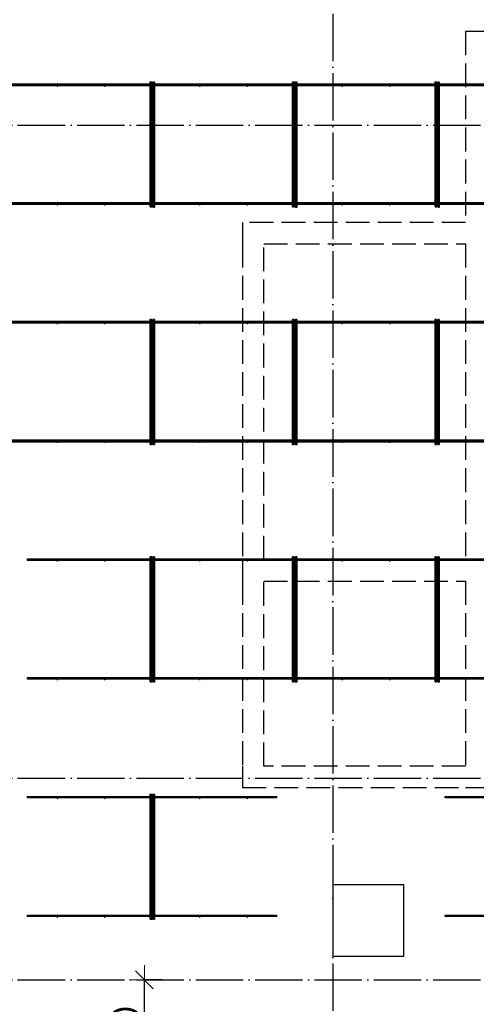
# Model space of a CAD drawing. Header units: millimetres. Extents: x 13527 to 139154, y -122592 to 61893.
# Tile 117 of 130: x 104223 to 108070, y 36494 to 44789. Entities that reach past the tile are written whole.
import ezdxf

# ---------------------------------------------------------------- set-up
doc = ezdxf.new("R2010")
doc.units = ezdxf.units.MM
doc.header["$PDMODE"] = 65
for name, pattern in [('______11', [500, 400, -50, 0, -50]), ('______2', [270, 200, -70]), ('______5', [1100, 800, -100, 100, -100])]:
    doc.linetypes.add(name, pattern=pattern)
doc.layers.add('Арм.стержн. Фиксатор', color=7, linetype='Continuous', lineweight=35, true_color=0x501e0f)
doc.layers.add('Осевая линия_ общее', color=7, linetype='______5', lineweight=13, true_color=0xa0a0a0)
for name, color, linetype, lineweight in [('Размерная линия_ общее', 7, 'Continuous', 13), ('Стена_ общее', 7, 'Continuous', 35), ('Фундамент_ общее', 7, 'Continuous', 35)]:
    doc.layers.add(name, color=color, linetype=linetype, lineweight=lineweight)
doc.styles.add('ISOCPEUR', font='isocpeur.ttf')
doc.dimstyles.new('DIMSTYLE_5', dxfattribs={"dimtxt": 220, "dimasz": 250, "dimexe": 0, "dimexo": 0, "dimgap": 110, "dimtad": 2, "dimdec": 0, "dimrnd": 5, "dimzin": 12, "dimdsep": 46, "dimtxsty": 'ISOCPEUR', "dimblk1": 'ALL_ML_STRICH', "dimblk2": 'ALL_ML_STRICH', "dimsah": 1, "dimcen": 0, "dimclrd": 7, "dimclre": 256, "dimclrt": 7, "dimadec": 0, "dimazin": 0, "dimtfac": 1, "dimtdec": 0, "dimtix": 1, "dimtmove": 2, "dimatfit": 3, "dimfxl": 0, "dimtzin": 0, "dimlwd": 0, "dimlwe": -3, "dimarcsym": 0})

# ---------------------------------------------------------------- blocks, each defined once
blk = doc.blocks.new('СЛОЖНЫЙ_ОБЪЕКТ_0')
at = {"layer": 'Стена_ общее', "color": 9, "linetype": '______2', "lineweight": -3, "true_color": 0xc7c7c7, "transparency": 33554687}
for p, q in [((107980, 44690), (107980, 43080)), ((108160, 44690), (107980, 44690)), ((106100, 43080), (106100, 42900)), ((107980, 43080), (106100, 43080)), ((106100, 42900), (106100, 40240)), ((106280, 42900), (107980, 42900)), ((106280, 40240), (106280, 42900)), ((107980, 42900), (107980, 40240)), ((106100, 40240), (106100, 40060)), ((107980, 40240), (106280, 40240)), ((106100, 40060), (106100, 38500)), ((106280, 40060), (107980, 40060)), ((106280, 38500), (106280, 40060)), ((107980, 40060), (107980, 38500)), ((106100, 38500), (106100, 38320)), ((107980, 38500), (106280, 38500)), ((106100, 38320), (107980, 38320)), ((107980, 38320), (108160, 38320))]:
    blk.add_line(p, q, dxfattribs=at)
blk = doc.blocks.new('ALL_ML_STRICH')
at = {"color": 0, "linetype": 'ByBlock', "lineweight": -2}
for p, q in [((0, -0.5), (0, 0.5)), ((-1, 0), (0.5, 0)), ((-0.3, -0.3), (0.3, 0.3))]:
    blk.add_line(p, q, dxfattribs=at)
blk = doc.blocks.new('*D498')
at = {"layer": 'DEFPOINTS', "color": 7, "linetype": 'Continuous', "lineweight": 13, "transparency": 33554687}
for p in [(105444.2, 36700), (105273.1, 35780), (105824, 35780)]:
    blk.add_point(p, dxfattribs=at)
at = {"layer": 'Размерная линия_ общее', "color": 253, "linetype": 'Continuous', "lineweight": -2, "true_color": 0xa0a0a0, "transparency": 33554687}
for p, q in [((105424.2, 36700), (105273.1, 36700)), ((105804, 35780), (105273.1, 35780))]:
    blk.add_line(p, q, dxfattribs=at)
at = {"layer": 'Размерная линия_ общее', "color": 7, "linetype": 'Continuous', "lineweight": -2, "transparency": 33554687}
blk.add_line((105273.1, 35780), (105273.1, 36700), dxfattribs=at)
at = {"layer": 'Размерная линия_ общее', "color": 7, "linetype": 'Continuous', "lineweight": 13, "transparency": 33554687, "xscale": 250, "yscale": 250, "zscale": 250}
for p, rotation in [((105273.1, 36700), 90), ((105273.1, 35780), 270)]:
    blk.add_blockref('ALL_ML_STRICH', p, dxfattribs=dict(at, rotation=rotation))
at = {"layer": 'Размерная линия_ общее', "color": 7, "linetype": 'Continuous', "lineweight": 13, "transparency": 33554687, "insert": (105113.1, 36251), "char_height": 220, "width": 660, "attachment_point": 5, "rotation": 90, "style": 'ISOCPEUR'}
blk.add_mtext('\\A1;{920}', dxfattribs=at)

msp = doc.modelspace()

# ---------------------------------------------------------------- hatches: boundary and pattern name
at = {"layer": 'Арм.стержн. Фиксатор', "linetype": 'Continuous', "lineweight": 35, "transparency": 33554687}
for points in [[(104546, 44228), (104545.5, 44230.3), (104544.2, 44232.2), (104542.3, 44233.5), (104540, 44234), (104537.7, 44233.5), (104535.8, 44232.2), (104534.5, 44230.3), (104534, 44228), (104534.5, 44225.7), (104535.8, 44223.8), (104537.7, 44222.5), (104540, 44222), (104542.3, 44222.5), (104544.2, 44223.8), (104545.5, 44225.7)], [(104946, 44228), (104945.5, 44230.3), (104944.2, 44232.2), (104942.3, 44233.5), (104940, 44234), (104937.7, 44233.5), (104935.8, 44232.2), (104934.5, 44230.3), (104934, 44228), (104934.5, 44225.7), (104935.8, 44223.8), (104937.7, 44222.5), (104940, 44222), (104942.3, 44222.5), (104944.2, 44223.8), (104945.5, 44225.7)], [(105346, 44228), (105345.5, 44230.3), (105344.2, 44232.2), (105342.3, 44233.5), (105340, 44234), (105337.7, 44233.5), (105335.8, 44232.2), (105334.5, 44230.3), (105334, 44228), (105334.5, 44225.7), (105335.8, 44223.8), (105337.7, 44222.5), (105340, 44222), (105342.3, 44222.5), (105344.2, 44223.8), (105345.5, 44225.7)], [(105746, 44228), (105745.5, 44230.3), (105744.2, 44232.2), (105742.3, 44233.5), (105740, 44234), (105737.7, 44233.5), (105735.8, 44232.2), (105734.5, 44230.3), (105734, 44228), (105734.5, 44225.7), (105735.8, 44223.8), (105737.7, 44222.5), (105740, 44222), (105742.3, 44222.5), (105744.2, 44223.8), (105745.5, 44225.7)], [(106146, 44228), (106145.5, 44230.3), (106144.2, 44232.2), (106142.3, 44233.5), (106140, 44234), (106137.7, 44233.5), (106135.8, 44232.2), (106134.5, 44230.3), (106134, 44228), (106134.5, 44225.7), (106135.8, 44223.8), (106137.7, 44222.5), (106140, 44222), (106142.3, 44222.5), (106144.2, 44223.8), (106145.5, 44225.7)], [(106546, 44228), (106545.5, 44230.3), (106544.2, 44232.2), (106542.3, 44233.5), (106540, 44234), (106537.7, 44233.5), (106535.8, 44232.2), (106534.5, 44230.3), (106534, 44228), (106534.5, 44225.7), (106535.8, 44223.8), (106537.7, 44222.5), (106540, 44222), (106542.3, 44222.5), (106544.2, 44223.8), (106545.5, 44225.7)], [(106946, 44228), (106945.5, 44230.3), (106944.2, 44232.2), (106942.3, 44233.5), (106940, 44234), (106937.7, 44233.5), (106935.8, 44232.2), (106934.5, 44230.3), (106934, 44228), (106934.5, 44225.7), (106935.8, 44223.8), (106937.7, 44222.5), (106940, 44222), (106942.3, 44222.5), (106944.2, 44223.8), (106945.5, 44225.7)], [(107346, 44228), (107345.5, 44230.3), (107344.2, 44232.2), (107342.3, 44233.5), (107340, 44234), (107337.7, 44233.5), (107335.8, 44232.2), (107334.5, 44230.3), (107334, 44228), (107334.5, 44225.7), (107335.8, 44223.8), (107337.7, 44222.5), (107340, 44222), (107342.3, 44222.5), (107344.2, 44223.8), (107345.5, 44225.7)], [(107746, 44228), (107745.5, 44230.3), (107744.2, 44232.2), (107742.3, 44233.5), (107740, 44234), (107737.7, 44233.5), (107735.8, 44232.2), (107734.5, 44230.3), (107734, 44228), (107734.5, 44225.7), (107735.8, 44223.8), (107737.7, 44222.5), (107740, 44222), (107742.3, 44222.5), (107744.2, 44223.8), (107745.5, 44225.7)], [(104546, 43228), (104545.5, 43230.3), (104544.2, 43232.2), (104542.3, 43233.5), (104540, 43234), (104537.7, 43233.5), (104535.8, 43232.2), (104534.5, 43230.3), (104534, 43228), (104534.5, 43225.7), (104535.8, 43223.8), (104537.7, 43222.5), (104540, 43222), (104542.3, 43222.5), (104544.2, 43223.8), (104545.5, 43225.7)], [(104946, 43228), (104945.5, 43230.3), (104944.2, 43232.2), (104942.3, 43233.5), (104940, 43234), (104937.7, 43233.5), (104935.8, 43232.2), (104934.5, 43230.3), (104934, 43228), (104934.5, 43225.7), (104935.8, 43223.8), (104937.7, 43222.5), (104940, 43222), (104942.3, 43222.5), (104944.2, 43223.8), (104945.5, 43225.7)], [(105346, 43228), (105345.5, 43230.3), (105344.2, 43232.2), (105342.3, 43233.5), (105340, 43234), (105337.7, 43233.5), (105335.8, 43232.2), (105334.5, 43230.3), (105334, 43228), (105334.5, 43225.7), (105335.8, 43223.8), (105337.7, 43222.5), (105340, 43222), (105342.3, 43222.5), (105344.2, 43223.8), (105345.5, 43225.7)], [(105746, 43228), (105745.5, 43230.3), (105744.2, 43232.2), (105742.3, 43233.5), (105740, 43234), (105737.7, 43233.5), (105735.8, 43232.2), (105734.5, 43230.3), (105734, 43228), (105734.5, 43225.7), (105735.8, 43223.8), (105737.7, 43222.5), (105740, 43222), (105742.3, 43222.5), (105744.2, 43223.8), (105745.5, 43225.7)], [(106146, 43228), (106145.5, 43230.3), (106144.2, 43232.2), (106142.3, 43233.5), (106140, 43234), (106137.7, 43233.5), (106135.8, 43232.2), (106134.5, 43230.3), (106134, 43228), (106134.5, 43225.7), (106135.8, 43223.8), (106137.7, 43222.5), (106140, 43222), (106142.3, 43222.5), (106144.2, 43223.8), (106145.5, 43225.7)], [(106546, 43228), (106545.5, 43230.3), (106544.2, 43232.2), (106542.3, 43233.5), (106540, 43234), (106537.7, 43233.5), (106535.8, 43232.2), (106534.5, 43230.3), (106534, 43228), (106534.5, 43225.7), (106535.8, 43223.8), (106537.7, 43222.5), (106540, 43222), (106542.3, 43222.5), (106544.2, 43223.8), (106545.5, 43225.7)], [(106946, 43228), (106945.5, 43230.3), (106944.2, 43232.2), (106942.3, 43233.5), (106940, 43234), (106937.7, 43233.5), (106935.8, 43232.2), (106934.5, 43230.3), (106934, 43228), (106934.5, 43225.7), (106935.8, 43223.8), (106937.7, 43222.5), (106940, 43222), (106942.3, 43222.5), (106944.2, 43223.8), (106945.5, 43225.7)], [(107346, 43228), (107345.5, 43230.3), (107344.2, 43232.2), (107342.3, 43233.5), (107340, 43234), (107337.7, 43233.5), (107335.8, 43232.2), (107334.5, 43230.3), (107334, 43228), (107334.5, 43225.7), (107335.8, 43223.8), (107337.7, 43222.5), (107340, 43222), (107342.3, 43222.5), (107344.2, 43223.8), (107345.5, 43225.7)], [(107746, 43228), (107745.5, 43230.3), (107744.2, 43232.2), (107742.3, 43233.5), (107740, 43234), (107737.7, 43233.5), (107735.8, 43232.2), (107734.5, 43230.3), (107734, 43228), (107734.5, 43225.7), (107735.8, 43223.8), (107737.7, 43222.5), (107740, 43222), (107742.3, 43222.5), (107744.2, 43223.8), (107745.5, 43225.7)], [(104546, 42228), (104545.5, 42230.3), (104544.2, 42232.2), (104542.3, 42233.5), (104540, 42234), (104537.7, 42233.5), (104535.8, 42232.2), (104534.5, 42230.3), (104534, 42228), (104534.5, 42225.7), (104535.8, 42223.8), (104537.7, 42222.5), (104540, 42222), (104542.3, 42222.5), (104544.2, 42223.8), (104545.5, 42225.7)], [(104946, 42228), (104945.5, 42230.3), (104944.2, 42232.2), (104942.3, 42233.5), (104940, 42234), (104937.7, 42233.5), (104935.8, 42232.2), (104934.5, 42230.3), (104934, 42228), (104934.5, 42225.7), (104935.8, 42223.8), (104937.7, 42222.5), (104940, 42222), (104942.3, 42222.5), (104944.2, 42223.8), (104945.5, 42225.7)], [(105346, 42228), (105345.5, 42230.3), (105344.2, 42232.2), (105342.3, 42233.5), (105340, 42234), (105337.7, 42233.5), (105335.8, 42232.2), (105334.5, 42230.3), (105334, 42228), (105334.5, 42225.7), (105335.8, 42223.8), (105337.7, 42222.5), (105340, 42222), (105342.3, 42222.5), (105344.2, 42223.8), (105345.5, 42225.7)], [(105746, 42228), (105745.5, 42230.3), (105744.2, 42232.2), (105742.3, 42233.5), (105740, 42234), (105737.7, 42233.5), (105735.8, 42232.2), (105734.5, 42230.3), (105734, 42228), (105734.5, 42225.7), (105735.8, 42223.8), (105737.7, 42222.5), (105740, 42222), (105742.3, 42222.5), (105744.2, 42223.8), (105745.5, 42225.7)], [(106146, 42228), (106145.5, 42230.3), (106144.2, 42232.2), (106142.3, 42233.5), (106140, 42234), (106137.7, 42233.5), (106135.8, 42232.2), (106134.5, 42230.3), (106134, 42228), (106134.5, 42225.7), (106135.8, 42223.8), (106137.7, 42222.5), (106140, 42222), (106142.3, 42222.5), (106144.2, 42223.8), (106145.5, 42225.7)], [(106546, 42228), (106545.5, 42230.3), (106544.2, 42232.2), (106542.3, 42233.5), (106540, 42234), (106537.7, 42233.5), (106535.8, 42232.2), (106534.5, 42230.3), (106534, 42228), (106534.5, 42225.7), (106535.8, 42223.8), (106537.7, 42222.5), (106540, 42222), (106542.3, 42222.5), (106544.2, 42223.8), (106545.5, 42225.7)], [(106946, 42228), (106945.5, 42230.3), (106944.2, 42232.2), (106942.3, 42233.5), (106940, 42234), (106937.7, 42233.5), (106935.8, 42232.2), (106934.5, 42230.3), (106934, 42228), (106934.5, 42225.7), (106935.8, 42223.8), (106937.7, 42222.5), (106940, 42222), (106942.3, 42222.5), (106944.2, 42223.8), (106945.5, 42225.7)], [(107346, 42228), (107345.5, 42230.3), (107344.2, 42232.2), (107342.3, 42233.5), (107340, 42234), (107337.7, 42233.5), (107335.8, 42232.2), (107334.5, 42230.3), (107334, 42228), (107334.5, 42225.7), (107335.8, 42223.8), (107337.7, 42222.5), (107340, 42222), (107342.3, 42222.5), (107344.2, 42223.8), (107345.5, 42225.7)], [(107746, 42228), (107745.5, 42230.3), (107744.2, 42232.2), (107742.3, 42233.5), (107740, 42234), (107737.7, 42233.5), (107735.8, 42232.2), (107734.5, 42230.3), (107734, 42228), (107734.5, 42225.7), (107735.8, 42223.8), (107737.7, 42222.5), (107740, 42222), (107742.3, 42222.5), (107744.2, 42223.8), (107745.5, 42225.7)], [(104546, 41228), (104545.5, 41230.3), (104544.2, 41232.2), (104542.3, 41233.5), (104540, 41234), (104537.7, 41233.5), (104535.8, 41232.2), (104534.5, 41230.3), (104534, 41228), (104534.5, 41225.7), (104535.8, 41223.8), (104537.7, 41222.5), (104540, 41222), (104542.3, 41222.5), (104544.2, 41223.8), (104545.5, 41225.7)], [(104946, 41228), (104945.5, 41230.3), (104944.2, 41232.2), (104942.3, 41233.5), (104940, 41234), (104937.7, 41233.5), (104935.8, 41232.2), (104934.5, 41230.3), (104934, 41228), (104934.5, 41225.7), (104935.8, 41223.8), (104937.7, 41222.5), (104940, 41222), (104942.3, 41222.5), (104944.2, 41223.8), (104945.5, 41225.7)], [(105346, 41228), (105345.5, 41230.3), (105344.2, 41232.2), (105342.3, 41233.5), (105340, 41234), (105337.7, 41233.5), (105335.8, 41232.2), (105334.5, 41230.3), (105334, 41228), (105334.5, 41225.7), (105335.8, 41223.8), (105337.7, 41222.5), (105340, 41222), (105342.3, 41222.5), (105344.2, 41223.8), (105345.5, 41225.7)], [(105746, 41228), (105745.5, 41230.3), (105744.2, 41232.2), (105742.3, 41233.5), (105740, 41234), (105737.7, 41233.5), (105735.8, 41232.2), (105734.5, 41230.3), (105734, 41228), (105734.5, 41225.7), (105735.8, 41223.8), (105737.7, 41222.5), (105740, 41222), (105742.3, 41222.5), (105744.2, 41223.8), (105745.5, 41225.7)], [(106146, 41228), (106145.5, 41230.3), (106144.2, 41232.2), (106142.3, 41233.5), (106140, 41234), (106137.7, 41233.5), (106135.8, 41232.2), (106134.5, 41230.3), (106134, 41228), (106134.5, 41225.7), (106135.8, 41223.8), (106137.7, 41222.5), (106140, 41222), (106142.3, 41222.5), (106144.2, 41223.8), (106145.5, 41225.7)], [(106546, 41228), (106545.5, 41230.3), (106544.2, 41232.2), (106542.3, 41233.5), (106540, 41234), (106537.7, 41233.5), (106535.8, 41232.2), (106534.5, 41230.3), (106534, 41228), (106534.5, 41225.7), (106535.8, 41223.8), (106537.7, 41222.5), (106540, 41222), (106542.3, 41222.5), (106544.2, 41223.8), (106545.5, 41225.7)], [(106946, 41228), (106945.5, 41230.3), (106944.2, 41232.2), (106942.3, 41233.5), (106940, 41234), (106937.7, 41233.5), (106935.8, 41232.2), (106934.5, 41230.3), (106934, 41228), (106934.5, 41225.7), (106935.8, 41223.8), (106937.7, 41222.5), (106940, 41222), (106942.3, 41222.5), (106944.2, 41223.8), (106945.5, 41225.7)], [(107346, 41228), (107345.5, 41230.3), (107344.2, 41232.2), (107342.3, 41233.5), (107340, 41234), (107337.7, 41233.5), (107335.8, 41232.2), (107334.5, 41230.3), (107334, 41228), (107334.5, 41225.7), (107335.8, 41223.8), (107337.7, 41222.5), (107340, 41222), (107342.3, 41222.5), (107344.2, 41223.8), (107345.5, 41225.7)], [(107746, 41228), (107745.5, 41230.3), (107744.2, 41232.2), (107742.3, 41233.5), (107740, 41234), (107737.7, 41233.5), (107735.8, 41232.2), (107734.5, 41230.3), (107734, 41228), (107734.5, 41225.7), (107735.8, 41223.8), (107737.7, 41222.5), (107740, 41222), (107742.3, 41222.5), (107744.2, 41223.8), (107745.5, 41225.7)], [(104546, 40228), (104545.5, 40230.3), (104544.2, 40232.2), (104542.3, 40233.5), (104540, 40234), (104537.7, 40233.5), (104535.8, 40232.2), (104534.5, 40230.3), (104534, 40228), (104534.5, 40225.7), (104535.8, 40223.8), (104537.7, 40222.5), (104540, 40222), (104542.3, 40222.5), (104544.2, 40223.8), (104545.5, 40225.7)], [(104946, 40228), (104945.5, 40230.3), (104944.2, 40232.2), (104942.3, 40233.5), (104940, 40234), (104937.7, 40233.5), (104935.8, 40232.2), (104934.5, 40230.3), (104934, 40228), (104934.5, 40225.7), (104935.8, 40223.8), (104937.7, 40222.5), (104940, 40222), (104942.3, 40222.5), (104944.2, 40223.8), (104945.5, 40225.7)], [(105346, 40228), (105345.5, 40230.3), (105344.2, 40232.2), (105342.3, 40233.5), (105340, 40234), (105337.7, 40233.5), (105335.8, 40232.2), (105334.5, 40230.3), (105334, 40228), (105334.5, 40225.7), (105335.8, 40223.8), (105337.7, 40222.5), (105340, 40222), (105342.3, 40222.5), (105344.2, 40223.8), (105345.5, 40225.7)], [(105746, 40228), (105745.5, 40230.3), (105744.2, 40232.2), (105742.3, 40233.5), (105740, 40234), (105737.7, 40233.5), (105735.8, 40232.2), (105734.5, 40230.3), (105734, 40228), (105734.5, 40225.7), (105735.8, 40223.8), (105737.7, 40222.5), (105740, 40222), (105742.3, 40222.5), (105744.2, 40223.8), (105745.5, 40225.7)], [(106146, 40228), (106145.5, 40230.3), (106144.2, 40232.2), (106142.3, 40233.5), (106140, 40234), (106137.7, 40233.5), (106135.8, 40232.2), (106134.5, 40230.3), (106134, 40228), (106134.5, 40225.7), (106135.8, 40223.8), (106137.7, 40222.5), (106140, 40222), (106142.3, 40222.5), (106144.2, 40223.8), (106145.5, 40225.7)], [(106546, 40228), (106545.5, 40230.3), (106544.2, 40232.2), (106542.3, 40233.5), (106540, 40234), (106537.7, 40233.5), (106535.8, 40232.2), (106534.5, 40230.3), (106534, 40228), (106534.5, 40225.7), (106535.8, 40223.8), (106537.7, 40222.5), (106540, 40222), (106542.3, 40222.5), (106544.2, 40223.8), (106545.5, 40225.7)], [(106946, 40228), (106945.5, 40230.3), (106944.2, 40232.2), (106942.3, 40233.5), (106940, 40234), (106937.7, 40233.5), (106935.8, 40232.2), (106934.5, 40230.3), (106934, 40228), (106934.5, 40225.7), (106935.8, 40223.8), (106937.7, 40222.5), (106940, 40222), (106942.3, 40222.5), (106944.2, 40223.8), (106945.5, 40225.7)], [(107346, 40228), (107345.5, 40230.3), (107344.2, 40232.2), (107342.3, 40233.5), (107340, 40234), (107337.7, 40233.5), (107335.8, 40232.2), (107334.5, 40230.3), (107334, 40228), (107334.5, 40225.7), (107335.8, 40223.8), (107337.7, 40222.5), (107340, 40222), (107342.3, 40222.5), (107344.2, 40223.8), (107345.5, 40225.7)], [(107746, 40228), (107745.5, 40230.3), (107744.2, 40232.2), (107742.3, 40233.5), (107740, 40234), (107737.7, 40233.5), (107735.8, 40232.2), (107734.5, 40230.3), (107734, 40228), (107734.5, 40225.7), (107735.8, 40223.8), (107737.7, 40222.5), (107740, 40222), (107742.3, 40222.5), (107744.2, 40223.8), (107745.5, 40225.7)], [(104546, 39228), (104545.5, 39230.3), (104544.2, 39232.2), (104542.3, 39233.5), (104540, 39234), (104537.7, 39233.5), (104535.8, 39232.2), (104534.5, 39230.3), (104534, 39228), (104534.5, 39225.7), (104535.8, 39223.8), (104537.7, 39222.5), (104540, 39222), (104542.3, 39222.5), (104544.2, 39223.8), (104545.5, 39225.7)], [(104946, 39228), (104945.5, 39230.3), (104944.2, 39232.2), (104942.3, 39233.5), (104940, 39234), (104937.7, 39233.5), (104935.8, 39232.2), (104934.5, 39230.3), (104934, 39228), (104934.5, 39225.7), (104935.8, 39223.8), (104937.7, 39222.5), (104940, 39222), (104942.3, 39222.5), (104944.2, 39223.8), (104945.5, 39225.7)], [(105346, 39228), (105345.5, 39230.3), (105344.2, 39232.2), (105342.3, 39233.5), (105340, 39234), (105337.7, 39233.5), (105335.8, 39232.2), (105334.5, 39230.3), (105334, 39228), (105334.5, 39225.7), (105335.8, 39223.8), (105337.7, 39222.5), (105340, 39222), (105342.3, 39222.5), (105344.2, 39223.8), (105345.5, 39225.7)], [(105746, 39228), (105745.5, 39230.3), (105744.2, 39232.2), (105742.3, 39233.5), (105740, 39234), (105737.7, 39233.5), (105735.8, 39232.2), (105734.5, 39230.3), (105734, 39228), (105734.5, 39225.7), (105735.8, 39223.8), (105737.7, 39222.5), (105740, 39222), (105742.3, 39222.5), (105744.2, 39223.8), (105745.5, 39225.7)], [(106146, 39228), (106145.5, 39230.3), (106144.2, 39232.2), (106142.3, 39233.5), (106140, 39234), (106137.7, 39233.5), (106135.8, 39232.2), (106134.5, 39230.3), (106134, 39228), (106134.5, 39225.7), (106135.8, 39223.8), (106137.7, 39222.5), (106140, 39222), (106142.3, 39222.5), (106144.2, 39223.8), (106145.5, 39225.7)], [(106546, 39228), (106545.5, 39230.3), (106544.2, 39232.2), (106542.3, 39233.5), (106540, 39234), (106537.7, 39233.5), (106535.8, 39232.2), (106534.5, 39230.3), (106534, 39228), (106534.5, 39225.7), (106535.8, 39223.8), (106537.7, 39222.5), (106540, 39222), (106542.3, 39222.5), (106544.2, 39223.8), (106545.5, 39225.7)], [(106946, 39228), (106945.5, 39230.3), (106944.2, 39232.2), (106942.3, 39233.5), (106940, 39234), (106937.7, 39233.5), (106935.8, 39232.2), (106934.5, 39230.3), (106934, 39228), (106934.5, 39225.7), (106935.8, 39223.8), (106937.7, 39222.5), (106940, 39222), (106942.3, 39222.5), (106944.2, 39223.8), (106945.5, 39225.7)], [(107346, 39228), (107345.5, 39230.3), (107344.2, 39232.2), (107342.3, 39233.5), (107340, 39234), (107337.7, 39233.5), (107335.8, 39232.2), (107334.5, 39230.3), (107334, 39228), (107334.5, 39225.7), (107335.8, 39223.8), (107337.7, 39222.5), (107340, 39222), (107342.3, 39222.5), (107344.2, 39223.8), (107345.5, 39225.7)], [(107746, 39228), (107745.5, 39230.3), (107744.2, 39232.2), (107742.3, 39233.5), (107740, 39234), (107737.7, 39233.5), (107735.8, 39232.2), (107734.5, 39230.3), (107734, 39228), (107734.5, 39225.7), (107735.8, 39223.8), (107737.7, 39222.5), (107740, 39222), (107742.3, 39222.5), (107744.2, 39223.8), (107745.5, 39225.7)], [(104546, 38228), (104545.5, 38230.3), (104544.2, 38232.2), (104542.3, 38233.5), (104540, 38234), (104537.7, 38233.5), (104535.8, 38232.2), (104534.5, 38230.3), (104534, 38228), (104534.5, 38225.7), (104535.8, 38223.8), (104537.7, 38222.5), (104540, 38222), (104542.3, 38222.5), (104544.2, 38223.8), (104545.5, 38225.7)], [(104946, 38228), (104945.5, 38230.3), (104944.2, 38232.2), (104942.3, 38233.5), (104940, 38234), (104937.7, 38233.5), (104935.8, 38232.2), (104934.5, 38230.3), (104934, 38228), (104934.5, 38225.7), (104935.8, 38223.8), (104937.7, 38222.5), (104940, 38222), (104942.3, 38222.5), (104944.2, 38223.8), (104945.5, 38225.7)], [(105346, 38228), (105345.5, 38230.3), (105344.2, 38232.2), (105342.3, 38233.5), (105340, 38234), (105337.7, 38233.5), (105335.8, 38232.2), (105334.5, 38230.3), (105334, 38228), (105334.5, 38225.7), (105335.8, 38223.8), (105337.7, 38222.5), (105340, 38222), (105342.3, 38222.5), (105344.2, 38223.8), (105345.5, 38225.7)], [(105746, 38228), (105745.5, 38230.3), (105744.2, 38232.2), (105742.3, 38233.5), (105740, 38234), (105737.7, 38233.5), (105735.8, 38232.2), (105734.5, 38230.3), (105734, 38228), (105734.5, 38225.7), (105735.8, 38223.8), (105737.7, 38222.5), (105740, 38222), (105742.3, 38222.5), (105744.2, 38223.8), (105745.5, 38225.7)], [(106146, 38228), (106145.5, 38230.3), (106144.2, 38232.2), (106142.3, 38233.5), (106140, 38234), (106137.7, 38233.5), (106135.8, 38232.2), (106134.5, 38230.3), (106134, 38228), (106134.5, 38225.7), (106135.8, 38223.8), (106137.7, 38222.5), (106140, 38222), (106142.3, 38222.5), (106144.2, 38223.8), (106145.5, 38225.7)], [(104546, 37228), (104545.5, 37230.3), (104544.2, 37232.2), (104542.3, 37233.5), (104540, 37234), (104537.7, 37233.5), (104535.8, 37232.2), (104534.5, 37230.3), (104534, 37228), (104534.5, 37225.7), (104535.8, 37223.8), (104537.7, 37222.5), (104540, 37222), (104542.3, 37222.5), (104544.2, 37223.8), (104545.5, 37225.7)], [(104946, 37228), (104945.5, 37230.3), (104944.2, 37232.2), (104942.3, 37233.5), (104940, 37234), (104937.7, 37233.5), (104935.8, 37232.2), (104934.5, 37230.3), (104934, 37228), (104934.5, 37225.7), (104935.8, 37223.8), (104937.7, 37222.5), (104940, 37222), (104942.3, 37222.5), (104944.2, 37223.8), (104945.5, 37225.7)], [(105346, 37228), (105345.5, 37230.3), (105344.2, 37232.2), (105342.3, 37233.5), (105340, 37234), (105337.7, 37233.5), (105335.8, 37232.2), (105334.5, 37230.3), (105334, 37228), (105334.5, 37225.7), (105335.8, 37223.8), (105337.7, 37222.5), (105340, 37222), (105342.3, 37222.5), (105344.2, 37223.8), (105345.5, 37225.7)], [(105746, 37228), (105745.5, 37230.3), (105744.2, 37232.2), (105742.3, 37233.5), (105740, 37234), (105737.7, 37233.5), (105735.8, 37232.2), (105734.5, 37230.3), (105734, 37228), (105734.5, 37225.7), (105735.8, 37223.8), (105737.7, 37222.5), (105740, 37222), (105742.3, 37222.5), (105744.2, 37223.8), (105745.5, 37225.7)], [(106146, 37228), (106145.5, 37230.3), (106144.2, 37232.2), (106142.3, 37233.5), (106140, 37234), (106137.7, 37233.5), (106135.8, 37232.2), (106134.5, 37230.3), (106134, 37228), (106134.5, 37225.7), (106135.8, 37223.8), (106137.7, 37222.5), (106140, 37222), (106142.3, 37222.5), (106144.2, 37223.8), (106145.5, 37225.7)]]:
    msp.add_hatch(color=34, dxfattribs=at).paths.add_polyline_path(points)

# ---------------------------------------------------------------- linework, layer by layer
at = {"layer": 'Арм.стержн. Фиксатор', "color": 34, "linetype": 'Continuous', "lineweight": 35, "transparency": 33554687}
for points in [[(75230, 44246), (117850, 44246), (117850, 44234), (75230, 44234), (75230, 44246)], [(75230, 44246), (117850, 44246), (117850, 44234), (75230, 44234), (75230, 44246)], [(105322, 43211.1), (105322, 44263.1), (105334, 44263.1), (105334, 43211.1), (105322, 43211.1)], [(105358, 44262.9), (105358, 43210.8), (105346, 43210.8), (105346, 44262.9), (105358, 44262.9)], [(106522, 43211.1), (106522, 44263.1), (106534, 44263.1), (106534, 43211.1), (106522, 43211.1)], [(106558, 44262.9), (106558, 43210.8), (106546, 43210.8), (106546, 44262.9), (106558, 44262.9)], [(107722, 43211.1), (107722, 44263.1), (107734, 44263.1), (107734, 43211.1), (107722, 43211.1)], [(107758, 44262.9), (107758, 43210.8), (107746, 43210.8), (107746, 44262.9), (107758, 44262.9)], [(75230, 43246), (117850, 43246), (117850, 43234), (75230, 43234), (75230, 43246)], [(75230, 43246), (117850, 43246), (117850, 43234), (75230, 43234), (75230, 43246)], [(75230, 42246), (117850, 42246), (117850, 42234), (75230, 42234), (75230, 42246)], [(75230, 42246), (117850, 42246), (117850, 42234), (75230, 42234), (75230, 42246)], [(105322, 41211.1), (105322, 42263.1), (105334, 42263.1), (105334, 41211.1), (105322, 41211.1)], [(105358, 42262.9), (105358, 41210.8), (105346, 41210.8), (105346, 42262.9), (105358, 42262.9)], [(106522, 41211.1), (106522, 42263.1), (106534, 42263.1), (106534, 41211.1), (106522, 41211.1)], [(106558, 42262.9), (106558, 41210.8), (106546, 41210.8), (106546, 42262.9), (106558, 42262.9)], [(107722, 41211.1), (107722, 42263.1), (107734, 42263.1), (107734, 41211.1), (107722, 41211.1)], [(107758, 42262.9), (107758, 41210.8), (107746, 41210.8), (107746, 42262.9), (107758, 42262.9)], [(75230, 41246), (117850, 41246), (117850, 41234), (75230, 41234), (75230, 41246)], [(75230, 41246), (117850, 41246), (117850, 41234), (75230, 41234), (75230, 41246)], [(105322, 39211.1), (105322, 40263.1), (105334, 40263.1), (105334, 39211.1), (105322, 39211.1)], [(105358, 40262.9), (105358, 39210.8), (105346, 39210.8), (105346, 40262.9), (105358, 40262.9)], [(106522, 39211.1), (106522, 40263.1), (106534, 40263.1), (106534, 39211.1), (106522, 39211.1)], [(106558, 40262.9), (106558, 39210.8), (106546, 39210.8), (106546, 40262.9), (106558, 40262.9)], [(107722, 39211.1), (107722, 40263.1), (107734, 40263.1), (107734, 39211.1), (107722, 39211.1)], [(107758, 40262.9), (107758, 39210.8), (107746, 39210.8), (107746, 40262.9), (107758, 40262.9)], [(105322, 37211.1), (105322, 38263.1), (105334, 38263.1), (105334, 37211.1), (105322, 37211.1)], [(105358, 38262.9), (105358, 37210.8), (105346, 37210.8), (105346, 38262.9), (105358, 38262.9)]]:
    msp.add_lwpolyline(points, dxfattribs=at)
at = {"layer": 'Арм.стержн. Фиксатор', "color": 34, "linetype": 'Continuous', "lineweight": 25, "transparency": 33554687}
for points in [[(104287.9, 40246), (109383.9, 40246), (109383.9, 40234), (104287.9, 40234), (104287.9, 40246)], [(104287.9, 40246), (109383.9, 40246), (109383.9, 40234), (104287.9, 40234), (104287.9, 40246)], [(104287.9, 39246), (109383.9, 39246), (109383.9, 39234), (104287.9, 39234), (104287.9, 39246)], [(104287.9, 39246), (109383.9, 39246), (109383.9, 39234), (104287.9, 39234), (104287.9, 39246)], [(104287.9, 38246), (106385.6, 38246), (106385.6, 38234), (104287.9, 38234), (104287.9, 38246)], [(104287.9, 38246), (106385.6, 38246), (106385.6, 38234), (104287.9, 38234), (104287.9, 38246)], [(107806.4, 38246), (109383.9, 38246), (109383.9, 38234), (107806.4, 38234), (107806.4, 38246)], [(107806.4, 38246), (109383.9, 38246), (109383.9, 38234), (107806.4, 38234), (107806.4, 38246)], [(104287.9, 37246), (106385.6, 37246), (106385.6, 37234), (104287.9, 37234), (104287.9, 37246)], [(104287.9, 37246), (106385.6, 37246), (106385.6, 37234), (104287.9, 37234), (104287.9, 37246)], [(107806.4, 37246), (109383.9, 37246), (109383.9, 37234), (107806.4, 37234), (107806.4, 37246)], [(107806.4, 37246), (109383.9, 37246), (109383.9, 37234), (107806.4, 37234), (107806.4, 37246)]]:
    msp.add_lwpolyline(points, dxfattribs=at)
at = {"layer": 'Осевая линия_ общее', "color": 253, "linetype": '______11', "lineweight": -3, "true_color": 0xa0a0a0, "transparency": 33554687}
for p, q in [((106860, 46340), (106860, 28122.1)), ((75200, 43900), (119325.4, 43900)), ((75200, 38400), (119325.4, 38400)), ((75200, 36700), (119325.4, 36700))]:
    msp.add_line(p, q, dxfattribs=at)
at = {"layer": 'Фундамент_ общее', "color": 7, "lineweight": 25, "transparency": 33554687}
for p, q in [((106860, 37500), (106860, 36900)), ((107460, 37500), (106860, 37500)), ((107460, 36900), (107460, 37500)), ((106860, 36900), (107460, 36900))]:
    msp.add_line(p, q, dxfattribs=at)
at = {"layer": 'Фундамент_ общее', "color": 7, "linetype": 'Continuous', "lineweight": 25, "transparency": 33554687}
for p, q in [((106860, 37500), (106860, 36900)), ((107460, 37500), (106860, 37500)), ((107460, 36900), (107460, 37500)), ((106860, 36900), (107460, 36900))]:
    msp.add_line(p, q, dxfattribs=at)

# ---------------------------------------------------------------- block references
at = {"layer": 'Стена_ общее', "color": 9, "linetype": '______2', "lineweight": -3, "true_color": 0xc7c7c7, "transparency": 33554687}
msp.add_blockref('СЛОЖНЫЙ_ОБЪЕКТ_0', (0, 0), dxfattribs=at)

# ---------------------------------------------------------------- dimensions: what is measured, and where the dimension line sits
at = {"layer": 'Размерная линия_ общее', "color": 7, "linetype": 'Continuous', "lineweight": 13, "transparency": 33554687}
dim = msp.add_linear_dim(base=(105273.1, 36700), p1=(105804, 35780), p2=(105424.2, 36700), angle=90, dimstyle='DIMSTYLE_5', override={"dimpost": '<>', "dimclrd": 7, "dimclre": 253, "dimclrt": 7, "dimlwd": 0, "dimlwe": 65533}, dxfattribs=at)
dim.commit()
dim.dimension.update_dxf_attribs({"geometry": '*D498', "text_midpoint": (105113.1, 36251), "dimtype": 160})

doc.saveas('drawing.dxf')
